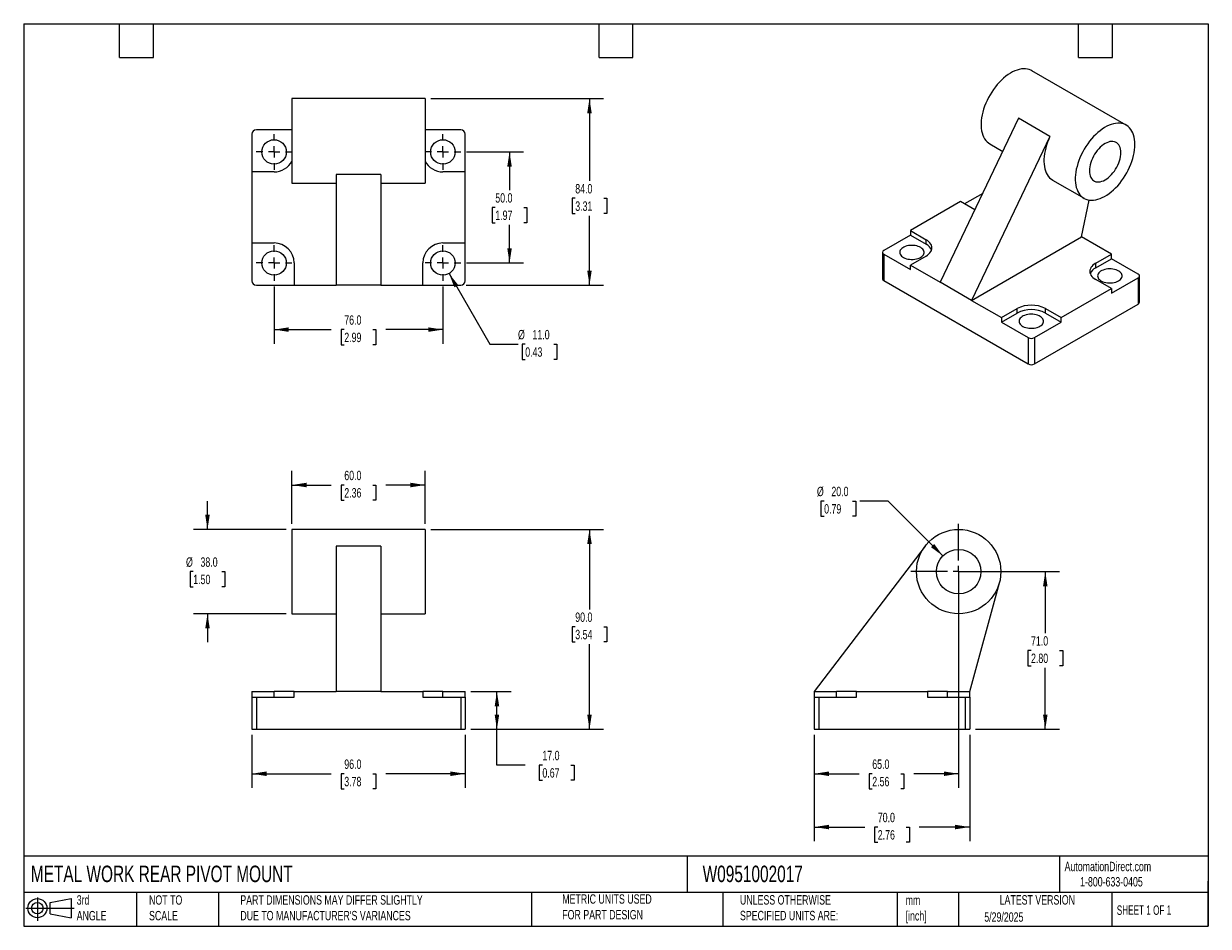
# Model space of a CAD drawing. Header units: millimetres. Extents: x 13 to 546, y 13 to 419.
import ezdxf

# ---------------------------------------------------------------- set-up
doc = ezdxf.new("R2010")
doc.units = ezdxf.units.MM
doc.header["$LTSCALE"] = 2
doc.linetypes.add('SLD-Center', pattern=[19.05, 15.24, -1.27, 1.27, -1.27])
doc.linetypes.add('SLD-Solid', pattern=[0])
doc.layers.add('CENTER', color=40, linetype='SLD-Center')
doc.layers.add('SLD-DEFPOINTS', color=7, linetype='Continuous')
doc.layers.add('DIMENSIONS', color=140, linetype='SLD-Solid', lineweight=25)
doc.layers.add('TEXT', color=140, linetype='SLD-Solid', lineweight=25)
doc.styles.add('SLDTEXTSTYLE0', font='TXT', dxfattribs={"width": 0.7})
doc.styles.add('SLDTEXTSTYLE1', font='TXT', dxfattribs={"width": 0.65})
doc.dimstyles.new('SLDDIMSTYLE0', dxfattribs={"dimtxt": 4.316016, "dimasz": 6.604, "dimexe": 0, "dimexo": 0.0625, "dimgap": 1.079004, "dimtad": 0, "dimtih": 1, "dimtoh": 1, "dimrnd": 1e-09, "dimzin": 4, "dimdsep": 46, "dimtxsty": 'SLDTEXTSTYLE0', "dimsah": 1, "dimcen": 0.09, "dimadec": 0, "dimazin": 1, "dimtfac": 1, "dimtmove": 0, "dimatfit": 0, "dimfxl": 0, "dimfrac": 2, "dimtolj": 1, "dimtzin": 12, "dimarcsym": 0})
doc.dimstyles.new('SLDDIMSTYLE1', dxfattribs={"dimtxt": 4.316016, "dimasz": 6.604, "dimexe": 0, "dimexo": 0.0625, "dimgap": 1.079004, "dimtad": 0, "dimtih": 1, "dimtoh": 1, "dimrnd": 1e-09, "dimzin": 4, "dimdsep": 46, "dimtxsty": 'SLDTEXTSTYLE0', "dimsah": 1, "dimcen": 0.09, "dimadec": 0, "dimazin": 1, "dimtfac": 1, "dimtofl": 0, "dimtmove": 0, "dimatfit": 3, "dimfxl": 0, "dimfrac": 2, "dimtolj": 1, "dimtzin": 12, "dimarcsym": 0})
doc.dimstyles.new('SLDDIMSTYLE2', dxfattribs={"dimtxt": 4.316016, "dimasz": 6.604, "dimexe": 0, "dimexo": 0.0625, "dimgap": 1.079004, "dimtad": 0, "dimtih": 1, "dimtoh": 1, "dimrnd": 1e-09, "dimzin": 4, "dimdsep": 46, "dimtxsty": 'SLDTEXTSTYLE0', "dimsah": 1, "dimcen": 0, "dimadec": 0, "dimazin": 1, "dimtfac": 1, "dimtofl": 0, "dimtmove": 0, "dimatfit": 3, "dimfxl": 0, "dimfrac": 2, "dimtolj": 1, "dimtzin": 12, "dimarcsym": 0})

# ---------------------------------------------------------------- blocks, each defined once
blk = doc.blocks.new('Block11')
at = {"color": 7, "linetype": 'SLD-Solid', "lineweight": 18}
for p, q in [((0, 5.76), (21.75, 5.76)), ((5.18, 10.62), (5.18, 0)), ((10.96, 8.33), (20.35, 10.06)), ((10.96, 3.19), (10.96, 8.33)), ((20.35, 10.06), (20.35, 1.46)), ((10.96, 3.19), (20.35, 1.46))]:
    blk.add_line(p, q, dxfattribs=at)
for radius in [4.3, 2.57]:
    blk.add_circle((5.18, 5.76), radius, dxfattribs=at)
blk = doc.blocks.new('Block12')
at = {"layer": 'SLD-DEFPOINTS'}
blk.add_blockref('Block11', (0, 0), dxfattribs=at)
blk = doc.blocks.new('_D')
at = {"layer": 'DIMENSIONS'}
for p, q in [((95.46, 191.39), (95.46, 204.09)), ((130.92, 191.39), (89.11, 191.39)), ((89.05, 172.39), (87.6, 172.39)), ((87.6, 172.39), (87.6, 165.53)), ((101.87, 172.39), (103.32, 172.39)), ((103.32, 172.39), (103.32, 165.53)), ((87.6, 165.53), (89.05, 165.53)), ((103.32, 165.53), (101.87, 165.53)), ((130.92, 153.39), (89.11, 153.39)), ((95.46, 153.39), (95.46, 140.69))]:
    blk.add_line(p, q, dxfattribs=at)
for points in [[(95.46, 191.39), (96.48, 197.99), (94.44, 197.99)], [(95.46, 153.39), (94.44, 146.79), (96.48, 146.79)]]:
    blk.add_solid(points, dxfattribs=at)
at = {"layer": 'DIMENSIONS', "char_height": 4.233, "attachment_point": 1, "style": 'SLDTEXTSTYLE0'}
for s, insert in [('%%c', (85.79, 178.81)), ('38.0', (92.31, 178.81)), ('1.50', (89.05, 170.99))]:
    blk.add_mtext(s, dxfattribs=dict(at, insert=insert))
blk = doc.blocks.new('_D_1')
at = {"layer": 'DIMENSIONS'}
for p, q in [((133.46, 193.93), (133.46, 217.74)), ((193.46, 193.93), (193.46, 217.74)), ((133.46, 211.39), (151.2, 211.39)), ((157.05, 211.39), (155.6, 211.39)), ((155.6, 211.39), (155.6, 204.53)), ((169.87, 211.39), (171.32, 211.39)), ((171.32, 211.39), (171.32, 204.53)), ((193.46, 211.39), (175.72, 211.39)), ((155.6, 204.53), (157.05, 204.53)), ((171.32, 204.53), (169.87, 204.53))]:
    blk.add_line(p, q, dxfattribs=at)
for points in [[(133.46, 211.39), (140.06, 210.37), (140.06, 212.41)], [(193.46, 211.39), (186.86, 212.41), (186.86, 210.37)]]:
    blk.add_solid(points, dxfattribs=at)
at = {"layer": 'DIMENSIONS', "char_height": 4.233, "attachment_point": 1, "style": 'SLDTEXTSTYLE0'}
for s, insert in [('60.0', (157.05, 217.81)), ('2.36', (157.05, 209.99))]:
    blk.add_mtext(s, dxfattribs=dict(at, insert=insert))
blk = doc.blocks.new('_D_2')
at = {"layer": 'DIMENSIONS'}
for p, q in [((196, 191.39), (273.81, 191.39)), ((267.46, 191.39), (267.46, 155.41)), ((261.05, 147.58), (259.6, 147.58)), ((259.6, 147.58), (259.6, 140.72)), ((273.87, 147.58), (275.32, 147.58)), ((275.32, 147.58), (275.32, 140.72)), ((259.6, 140.72), (261.05, 140.72)), ((267.46, 101.39), (267.46, 139.76)), ((275.32, 140.72), (273.87, 140.72)), ((214, 101.39), (273.81, 101.39))]:
    blk.add_line(p, q, dxfattribs=at)
for points in [[(267.46, 191.39), (266.44, 184.79), (268.48, 184.79)], [(267.46, 101.39), (268.48, 107.99), (266.44, 107.99)]]:
    blk.add_solid(points, dxfattribs=at)
at = {"layer": 'DIMENSIONS', "char_height": 4.233, "attachment_point": 1, "style": 'SLDTEXTSTYLE0'}
for s, insert in [('90.0', (261.05, 154)), ('3.54', (261.05, 146.18))]:
    blk.add_mtext(s, dxfattribs=dict(at, insert=insert))
blk = doc.blocks.new('_D_3')
at = {"layer": 'DIMENSIONS'}
for p, q in [((214, 118.39), (232.13, 118.39)), ((225.78, 101.39), (225.78, 118.39)), ((214, 101.39), (232.13, 101.39)), ((225.78, 85.29), (225.78, 101.39)), ((238.48, 85.29), (225.78, 85.29)), ((246.26, 85.29), (244.81, 85.29)), ((244.81, 85.29), (244.81, 78.43)), ((259.09, 85.29), (260.54, 85.29)), ((260.54, 85.29), (260.54, 78.43)), ((244.81, 78.43), (246.26, 78.43)), ((260.54, 78.43), (259.09, 78.43))]:
    blk.add_line(p, q, dxfattribs=at)
for points in [[(225.78, 118.39), (224.77, 111.79), (226.8, 111.79)], [(225.78, 101.39), (226.8, 107.99), (224.77, 107.99)]]:
    blk.add_solid(points, dxfattribs=at)
at = {"layer": 'DIMENSIONS', "char_height": 4.233, "attachment_point": 1, "style": 'SLDTEXTSTYLE0'}
for s, insert in [('17.0', (246.26, 91.71)), ('0.67', (246.26, 83.89))]:
    blk.add_mtext(s, dxfattribs=dict(at, insert=insert))
blk = doc.blocks.new('_D_4')
at = {"layer": 'DIMENSIONS'}
for p, q in [((115.46, 98.85), (115.46, 75.04)), ((211.46, 98.85), (211.46, 75.04)), ((115.46, 81.39), (151.2, 81.39)), ((157.05, 81.39), (155.6, 81.39)), ((155.6, 81.39), (155.6, 74.53)), ((169.87, 81.39), (171.32, 81.39)), ((171.32, 81.39), (171.32, 74.53)), ((211.46, 81.39), (175.72, 81.39)), ((155.6, 74.53), (157.05, 74.53)), ((171.32, 74.53), (169.87, 74.53))]:
    blk.add_line(p, q, dxfattribs=at)
for points in [[(115.46, 81.39), (122.06, 80.37), (122.06, 82.41)], [(211.46, 81.39), (204.86, 82.41), (204.86, 80.37)]]:
    blk.add_solid(points, dxfattribs=at)
at = {"layer": 'DIMENSIONS', "char_height": 4.233, "attachment_point": 1, "style": 'SLDTEXTSTYLE0'}
for s, insert in [('96.0', (157.05, 87.81)), ('3.78', (157.05, 79.99))]:
    blk.add_mtext(s, dxfattribs=dict(at, insert=insert))
blk = doc.blocks.new('_D_5')
at = {"layer": 'DIMENSIONS'}
for p, q in [((433.69, 169.85), (433.69, 75.04)), ((368.69, 98.85), (368.69, 75.04)), ((368.69, 81.39), (388.93, 81.39)), ((394.78, 81.39), (393.33, 81.39)), ((393.33, 81.39), (393.33, 74.53)), ((407.61, 81.39), (409.06, 81.39)), ((409.06, 81.39), (409.06, 74.53)), ((433.69, 81.39), (413.45, 81.39)), ((393.33, 74.53), (394.78, 74.53)), ((409.06, 74.53), (407.61, 74.53))]:
    blk.add_line(p, q, dxfattribs=at)
for points in [[(368.69, 81.39), (375.3, 80.37), (375.3, 82.41)], [(433.69, 81.39), (427.09, 82.41), (427.09, 80.37)]]:
    blk.add_solid(points, dxfattribs=at)
at = {"layer": 'DIMENSIONS', "char_height": 4.233, "attachment_point": 1, "style": 'SLDTEXTSTYLE0'}
for s, insert in [('65.0', (394.78, 87.81)), ('2.56', (394.78, 79.99))]:
    blk.add_mtext(s, dxfattribs=dict(at, insert=insert))
blk = doc.blocks.new('_D_6')
at = {"layer": 'DIMENSIONS'}
for p, q in [((368.69, 98.85), (368.69, 51.04)), ((438.69, 98.85), (438.69, 51.04)), ((368.69, 57.39), (391.43, 57.39)), ((397.28, 57.39), (395.83, 57.39)), ((395.83, 57.39), (395.83, 50.53)), ((410.11, 57.39), (411.56, 57.39)), ((411.56, 57.39), (411.56, 50.53)), ((438.69, 57.39), (415.95, 57.39)), ((395.83, 50.53), (397.28, 50.53)), ((411.56, 50.53), (410.11, 50.53))]:
    blk.add_line(p, q, dxfattribs=at)
for points in [[(368.69, 57.39), (375.3, 56.37), (375.3, 58.41)], [(438.69, 57.39), (432.09, 58.41), (432.09, 56.37)]]:
    blk.add_solid(points, dxfattribs=at)
at = {"layer": 'DIMENSIONS', "char_height": 4.233, "attachment_point": 1, "style": 'SLDTEXTSTYLE0'}
for s, insert in [('70.0', (397.28, 63.81)), ('2.76', (397.28, 55.99))]:
    blk.add_mtext(s, dxfattribs=dict(at, insert=insert))
blk = doc.blocks.new('_D_7')
at = {"layer": 'DIMENSIONS'}
for p, q in [((436.23, 172.39), (479.04, 172.39)), ((472.69, 172.39), (472.69, 144.72)), ((466.28, 136.89), (464.83, 136.89)), ((464.83, 136.89), (464.83, 130.03)), ((479.11, 136.89), (480.56, 136.89)), ((480.56, 136.89), (480.56, 130.03)), ((464.83, 130.03), (466.28, 130.03)), ((472.69, 101.39), (472.69, 129.06)), ((480.56, 130.03), (479.11, 130.03)), ((441.23, 101.39), (479.04, 101.39))]:
    blk.add_line(p, q, dxfattribs=at)
for points in [[(472.69, 172.39), (471.68, 165.79), (473.71, 165.79)], [(472.69, 101.39), (473.71, 107.99), (471.68, 107.99)]]:
    blk.add_solid(points, dxfattribs=at)
at = {"layer": 'DIMENSIONS', "char_height": 4.233, "attachment_point": 1, "style": 'SLDTEXTSTYLE0'}
for s, insert in [('71.0', (466.28, 143.31)), ('2.80', (466.28, 135.49))]:
    blk.add_mtext(s, dxfattribs=dict(at, insert=insert))
blk = doc.blocks.new('_D_8')
at = {"layer": 'DIMENSIONS'}
for p, q in [((373.12, 204.18), (371.68, 204.18)), ((371.68, 204.18), (371.68, 197.32)), ((385.95, 204.18), (387.4, 204.18)), ((387.4, 204.18), (387.4, 197.32)), ((401.91, 204.18), (389.21, 204.18)), ((426.62, 179.46), (401.91, 204.18)), ((371.68, 197.32), (373.12, 197.32)), ((387.4, 197.32), (385.95, 197.32))]:
    blk.add_line(p, q, dxfattribs=at)
blk.add_solid([(426.62, 179.46), (422.67, 184.85), (421.23, 183.41)], dxfattribs=at)
at = {"layer": 'DIMENSIONS', "char_height": 4.233, "attachment_point": 1, "style": 'SLDTEXTSTYLE0'}
for s, insert in [('%%c', (369.87, 210.6)), ('20.0', (376.38, 210.6)), ('0.79', (373.12, 202.77))]:
    blk.add_mtext(s, dxfattribs=dict(at, insert=insert))
blk = doc.blocks.new('SW_CENTERMARKSYMBOL_0')
at = {"layer": 'CENTER', "color": 0}
for p, q in [((0, 5.08), (0, 21.54)), ((-5.08, 0), (-21.54, 0)), ((0, 0), (-2.54, 0)), ((0, 0), (0, 2.54)), ((0, 0), (0, -2.54)), ((0, 0), (2.54, 0)), ((5.08, 0), (21.54, 0)), ((0, -5.08), (0, -21.54))]:
    blk.add_line(p, q, dxfattribs=at)
blk = doc.blocks.new('_D_9')
at = {"layer": 'DIMENSIONS'}
for p, q in [((196, 385.36), (273.81, 385.36)), ((267.46, 385.36), (267.46, 348.31)), ((261.05, 340.48), (259.6, 340.48)), ((259.6, 340.48), (259.6, 333.62)), ((273.87, 340.48), (275.32, 340.48)), ((275.32, 340.48), (275.32, 333.62)), ((259.6, 333.62), (261.05, 333.62)), ((267.46, 301.36), (267.46, 332.66)), ((275.32, 333.62), (273.87, 333.62)), ((212, 301.36), (273.81, 301.36))]:
    blk.add_line(p, q, dxfattribs=at)
for points in [[(267.46, 385.36), (266.44, 378.76), (268.48, 378.76)], [(267.46, 301.36), (268.48, 307.97), (266.44, 307.97)]]:
    blk.add_solid(points, dxfattribs=at)
at = {"layer": 'DIMENSIONS', "char_height": 4.233, "attachment_point": 1, "style": 'SLDTEXTSTYLE0'}
for s, insert in [('84.0', (261.05, 346.9)), ('3.31', (261.05, 339.08))]:
    blk.add_mtext(s, dxfattribs=dict(at, insert=insert))
blk = doc.blocks.new('_D_10')
at = {"layer": 'DIMENSIONS'}
for p, q in [((212.04, 361.36), (237.81, 361.36)), ((231.46, 361.36), (231.46, 344.19)), ((225.05, 336.36), (223.6, 336.36)), ((223.6, 336.36), (223.6, 329.5)), ((237.87, 336.36), (239.32, 336.36)), ((239.32, 336.36), (239.32, 329.5)), ((223.6, 329.5), (225.05, 329.5)), ((231.46, 311.36), (231.46, 328.54)), ((239.32, 329.5), (237.87, 329.5)), ((212.04, 311.36), (237.81, 311.36))]:
    blk.add_line(p, q, dxfattribs=at)
for points in [[(231.46, 361.36), (230.44, 354.76), (232.48, 354.76)], [(231.46, 311.36), (232.48, 317.97), (230.44, 317.97)]]:
    blk.add_solid(points, dxfattribs=at)
at = {"layer": 'DIMENSIONS', "char_height": 4.233, "attachment_point": 1, "style": 'SLDTEXTSTYLE0'}
for s, insert in [('50.0', (225.05, 342.79)), ('1.97', (225.05, 334.96))]:
    blk.add_mtext(s, dxfattribs=dict(at, insert=insert))
blk = doc.blocks.new('_D_11')
at = {"layer": 'DIMENSIONS'}
for p, q in [((125.46, 300.78), (125.46, 275.01)), ((201.46, 300.78), (201.46, 275.01)), ((125.46, 281.36), (151.2, 281.36)), ((157.05, 281.36), (155.6, 281.36)), ((155.6, 281.36), (155.6, 274.5)), ((169.87, 281.36), (171.32, 281.36)), ((171.32, 281.36), (171.32, 274.5)), ((201.46, 281.36), (175.72, 281.36)), ((155.6, 274.5), (157.05, 274.5)), ((171.32, 274.5), (169.87, 274.5))]:
    blk.add_line(p, q, dxfattribs=at)
for points in [[(125.46, 281.36), (132.06, 280.35), (132.06, 282.38)], [(201.46, 281.36), (194.86, 282.38), (194.86, 280.35)]]:
    blk.add_solid(points, dxfattribs=at)
at = {"layer": 'DIMENSIONS', "char_height": 4.233, "attachment_point": 1, "style": 'SLDTEXTSTYLE0'}
for s, insert in [('76.0', (157.05, 287.79)), ('2.99', (157.05, 279.96))]:
    blk.add_mtext(s, dxfattribs=dict(at, insert=insert))
blk = doc.blocks.new('_D_12')
at = {"layer": 'DIMENSIONS'}
for p, q in [((204.21, 306.6), (222.58, 274.78)), ((222.58, 274.78), (235.28, 274.78)), ((238.54, 274.78), (237.09, 274.78)), ((237.09, 274.78), (237.09, 267.92)), ((251.36, 274.78), (252.81, 274.78)), ((252.81, 274.78), (252.81, 267.92)), ((237.09, 267.92), (238.54, 267.92)), ((252.81, 267.92), (251.36, 267.92))]:
    blk.add_line(p, q, dxfattribs=at)
blk.add_solid([(204.21, 306.6), (206.63, 300.37), (208.39, 301.39)], dxfattribs=at)
at = {"layer": 'DIMENSIONS', "char_height": 4.233, "attachment_point": 1, "style": 'SLDTEXTSTYLE0'}
for s, insert in [('%%c', (235.28, 281.21)), ('11.0', (241.8, 281.21)), ('0.43', (238.54, 273.38))]:
    blk.add_mtext(s, dxfattribs=dict(at, insert=insert))
blk = doc.blocks.new('SW_CENTERMARKSYMBOL_1')
at = {"layer": 'CENTER', "color": 0}
for p, q in [((0, 5.08), (0, 8.04)), ((-5.08, 0), (-8.04, 0)), ((0, 0), (-2.54, 0)), ((0, 0), (0, 2.54)), ((0, 0), (0, -2.54)), ((0, 0), (2.54, 0)), ((5.08, 0), (8.04, 0)), ((0, -5.08), (0, -8.04))]:
    blk.add_line(p, q, dxfattribs=at)
blk = doc.blocks.new('SW_CENTERMARKSYMBOL_2')
at = {"layer": 'CENTER', "color": 0}
for p, q in [((0, 5.08), (0, 8.04)), ((-5.08, 0), (-8.04, 0)), ((0, 0), (-2.54, 0)), ((0, 0), (0, 2.54)), ((0, 0), (0, -2.54)), ((0, 0), (2.54, 0)), ((5.08, 0), (8.04, 0)), ((0, -5.08), (0, -8.04))]:
    blk.add_line(p, q, dxfattribs=at)
blk = doc.blocks.new('SW_CENTERMARKSYMBOL_3')
at = {"layer": 'CENTER', "color": 0}
for p, q in [((0, 5.08), (0, 8.04)), ((-5.08, 0), (-8.04, 0)), ((0, 0), (-2.54, 0)), ((0, 0), (0, 2.54)), ((0, 0), (0, -2.54)), ((0, 0), (2.54, 0)), ((5.08, 0), (8.04, 0)), ((0, -5.08), (0, -8.04))]:
    blk.add_line(p, q, dxfattribs=at)
blk = doc.blocks.new('SW_CENTERMARKSYMBOL_4')
at = {"layer": 'CENTER', "color": 0}
for p, q in [((0, 5.08), (0, 8.04)), ((-5.08, 0), (-8.04, 0)), ((0, 0), (-2.54, 0)), ((0, 0), (0, 2.54)), ((0, 0), (0, -2.54)), ((0, 0), (2.54, 0)), ((5.08, 0), (8.04, 0)), ((0, -5.08), (0, -8.04))]:
    blk.add_line(p, q, dxfattribs=at)

msp = doc.modelspace()

# ---------------------------------------------------------------- linework, layer by layer
for p, q in [((509.14, 373.415), (466.713, 397.907)), ((193.46, 385.364), (133.46, 385.364)), ((133.46, 385.364), (133.46, 347.364)), ((193.46, 385.364), (193.46, 347.364)), ((460.667, 376.517), (425.394, 302.662)), ((474.81, 368.353), (460.667, 376.517)), ((115.46, 369.364), (115.46, 352.364)), ((133.46, 371.364), (117.46, 371.364)), ((209.46, 371.364), (193.46, 371.364)), ((211.46, 352.364), (211.46, 369.364)), ((474.81, 368.353), (439.537, 294.498)), ((447.715, 364.998), (453.556, 361.626)), ((115.46, 352.364), (115.46, 320.364)), ((125.46, 352.364), (115.46, 352.364)), ((211.46, 352.364), (201.46, 352.364)), ((211.46, 320.364), (211.46, 352.364)), ((133.46, 347.364), (153.46, 347.364)), ((173.46, 351.247), (153.46, 351.247)), ((153.46, 351.247), (153.46, 301.364)), ((173.46, 351.247), (173.46, 301.364)), ((173.46, 347.364), (193.46, 347.364)), ((475.999, 348.669), (490.141, 340.505)), ((444.505, 342.677), (436.355, 337.971)), ((434.587, 338.992), (411.959, 325.93)), ((440.982, 335.3), (434.587, 338.992)), ((489.034, 323.072), (492.482, 339.699)), ((411.959, 325.93), (419.03, 321.847)), ((411.959, 325.93), (411.959, 323.888)), ((115.46, 320.364), (125.46, 320.364)), ((115.46, 320.364), (115.46, 303.364)), ((201.46, 320.364), (211.46, 320.364)), ((211.46, 303.364), (211.46, 320.364)), ((411.959, 323.888), (399.939, 316.949)), ((411.959, 323.888), (419.03, 319.806)), ((419.03, 319.806), (419.03, 321.847)), ((439.537, 294.498), (489.034, 323.072)), ((502.469, 315.316), (489.034, 323.072)), ((399.353, 316.132), (399.353, 304.292)), ((399.939, 315.316), (399.939, 303.476)), ((399.939, 315.316), (411.959, 308.376)), ((495.398, 311.234), (502.469, 315.316)), ((502.469, 313.275), (502.469, 315.316)), ((134.46, 311.364), (134.46, 301.364)), ((192.46, 301.364), (192.46, 311.364)), ((419.03, 314.5), (411.959, 310.418)), ((411.959, 310.418), (425.394, 302.662)), ((411.959, 308.376), (411.959, 310.418)), ((495.398, 309.193), (502.469, 313.275)), ((495.398, 309.193), (495.398, 311.234)), ((514.49, 306.335), (502.469, 313.275)), ((502.469, 297.763), (514.49, 304.703)), ((514.49, 304.703), (514.49, 292.863)), ((515.076, 293.679), (515.076, 305.519)), ((117.46, 301.364), (134.46, 301.364)), ((134.46, 301.364), (153.46, 301.364)), ((173.46, 301.364), (153.46, 301.364)), ((173.46, 301.364), (192.46, 301.364)), ((192.46, 301.364), (209.46, 301.364)), ((399.939, 303.476), (464.992, 265.921)), ((439.537, 294.498), (425.394, 302.662)), ((479.842, 286.742), (502.469, 299.804)), ((502.469, 299.804), (495.398, 303.887)), ((502.469, 299.804), (502.469, 297.763)), ((439.537, 294.498), (452.972, 286.742)), ((452.972, 286.742), (460.043, 290.824)), ((452.972, 284.701), (460.043, 288.783)), ((460.043, 288.783), (460.043, 290.824)), ((467.821, 265.921), (514.49, 292.863)), ((472.771, 290.824), (479.842, 286.742)), ((472.771, 288.783), (472.771, 290.824)), ((472.771, 288.783), (479.842, 284.701)), ((452.972, 286.742), (452.972, 284.701)), ((452.972, 284.701), (464.992, 277.761)), ((467.821, 277.761), (479.842, 284.701)), ((479.842, 284.701), (479.842, 286.742)), ((464.992, 277.761), (464.992, 265.921)), ((467.821, 277.761), (467.821, 265.921)), ((193.46, 191.39), (133.46, 191.39)), ((133.46, 191.39), (133.46, 153.39)), ((193.46, 191.39), (193.46, 153.39)), ((173.46, 183.901), (153.46, 183.901)), ((153.46, 183.901), (153.46, 118.39)), ((173.46, 183.901), (173.46, 118.39)), ((418.577, 183.901), (368.693, 118.39)), ((438.693, 118.39), (452.027, 167.403)), ((133.46, 153.39), (153.46, 153.39)), ((173.46, 153.39), (193.46, 153.39)), ((115.46, 118.39), (115.46, 115.89)), ((115.46, 118.39), (125.46, 118.39)), ((125.46, 115.89), (125.46, 118.39)), ((134.46, 118.39), (125.46, 118.39)), ((134.46, 118.39), (153.46, 118.39)), ((134.46, 115.89), (134.46, 118.39)), ((173.46, 118.39), (153.46, 118.39)), ((173.46, 118.39), (192.46, 118.39)), ((192.46, 118.39), (192.46, 115.89)), ((201.46, 118.39), (192.46, 118.39)), ((201.46, 115.89), (201.46, 118.39)), ((201.46, 118.39), (211.46, 118.39)), ((211.46, 115.89), (211.46, 118.39)), ((368.693, 118.39), (368.693, 115.89)), ((368.693, 118.39), (378.693, 118.39)), ((378.693, 115.89), (378.693, 118.39)), ((387.693, 118.39), (378.693, 118.39)), ((387.693, 118.39), (419.693, 118.39)), ((387.693, 115.89), (387.693, 118.39)), ((419.693, 118.39), (419.693, 115.89)), ((428.693, 118.39), (419.693, 118.39)), ((428.693, 115.89), (428.693, 118.39)), ((428.693, 118.39), (438.693, 118.39)), ((438.693, 115.89), (438.693, 118.39)), ((115.46, 115.89), (115.46, 101.39)), ((115.46, 115.89), (117.46, 115.89)), ((117.46, 115.89), (117.46, 101.39)), ((117.46, 115.89), (134.46, 115.89)), ((192.46, 115.89), (209.46, 115.89)), ((209.46, 115.89), (209.46, 101.39)), ((209.46, 115.89), (211.46, 115.89)), ((211.46, 115.89), (211.46, 101.39)), ((368.693, 115.89), (368.693, 101.39)), ((368.693, 115.89), (370.693, 115.89)), ((370.693, 115.89), (370.693, 101.39)), ((370.693, 115.89), (387.693, 115.89)), ((419.693, 115.89), (436.693, 115.89)), ((436.693, 115.89), (436.693, 101.39)), ((436.693, 115.89), (438.693, 115.89)), ((438.693, 115.89), (438.693, 101.39)), ((115.46, 101.39), (117.46, 101.39)), ((117.46, 101.39), (209.46, 101.39)), ((209.46, 101.39), (211.46, 101.39)), ((368.693, 101.39), (370.693, 101.39)), ((370.693, 101.39), (436.693, 101.39)), ((436.693, 101.39), (438.693, 101.39))]:
    msp.add_line(p, q)
at = {"flags": 128}
for points in [[(466.713, 397.907), (466.254, 398.148), (465.477, 398.456), (464.652, 398.666), (463.784, 398.778), (462.879, 398.79), (461.942, 398.704), (460.977, 398.518), (459.991, 398.235), (458.989, 397.855), (457.977, 397.382), (456.96, 396.817), (455.945, 396.165), (454.937, 395.428), (453.942, 394.611), (452.966, 393.718), (452.014, 392.756), (451.092, 391.728), (450.205, 390.642), (449.359, 389.503), (448.557, 388.318), (447.805, 387.094), (447.106, 385.837), (446.466, 384.556), (445.887, 383.256), (445.373, 381.946), (444.927, 380.634), (444.551, 379.326), (444.248, 378.03), (444.019, 376.754), (443.866, 375.504), (443.789, 374.289), (443.789, 373.115), (443.866, 371.989), (444.019, 370.916), (444.248, 369.905), (444.551, 368.959), (444.927, 368.085), (445.373, 367.287), (445.887, 366.571), (446.466, 365.94), (447.106, 365.397), (447.715, 364.998)], [(513.076, 364.716), (513.037, 365.867), (512.922, 366.967), (512.731, 368.01), (512.464, 368.99), (512.125, 369.9), (511.714, 370.737), (511.233, 371.494), (510.686, 372.168), (510.076, 372.756), (509.406, 373.252), (508.681, 373.656), (507.903, 373.964), (507.078, 374.174), (506.211, 374.286), (505.306, 374.298), (504.368, 374.211), (503.404, 374.026), (502.417, 373.742), (501.415, 373.363), (500.403, 372.89), (499.386, 372.325), (498.371, 371.672), (497.363, 370.935), (496.369, 370.118), (495.392, 369.226), (494.441, 368.263), (493.519, 367.236), (492.632, 366.15), (491.785, 365.011), (490.983, 363.826), (490.231, 362.602), (489.533, 361.345), (488.892, 360.063), (488.313, 358.764), (487.8, 357.454), (487.353, 356.141), (486.978, 354.833), (486.674, 353.538), (486.446, 352.261), (486.292, 351.012), (486.215, 349.797), (486.215, 348.623), (486.292, 347.496), (486.446, 346.424), (486.674, 345.412), (486.978, 344.467), (487.353, 343.592), (487.8, 342.795), (488.313, 342.078), (488.892, 341.447), (489.533, 340.905), (490.231, 340.455), (490.983, 340.099), (491.785, 339.839), (492.632, 339.678), (493.519, 339.616), (494.441, 339.653), (495.392, 339.789), (496.369, 340.024), (497.363, 340.356), (498.371, 340.783), (499.386, 341.302), (500.403, 341.911), (501.415, 342.606), (502.417, 343.384), (503.404, 344.239), (504.368, 345.167), (505.306, 346.163), (506.211, 347.221), (507.078, 348.334), (507.903, 349.497), (508.681, 350.702), (509.406, 351.943), (510.076, 353.214), (510.686, 354.505), (511.233, 355.811), (511.714, 357.123), (512.125, 358.434), (512.464, 359.737), (512.731, 361.024), (512.922, 362.287), (513.037, 363.521), (513.076, 364.716)], [(474.81, 368.353), (474.229, 367.066), (473.713, 365.768), (473.262, 364.467), (472.881, 363.17), (472.571, 361.883), (472.333, 360.615), (472.169, 359.372), (472.081, 358.161), (472.068, 356.99), (472.13, 355.864), (472.268, 354.791), (472.48, 353.776), (472.766, 352.824), (473.123, 351.942), (473.549, 351.134), (474.043, 350.405), (474.602, 349.758), (475.222, 349.198), (475.9, 348.728), (475.999, 348.669)], [(506.712, 361.042), (506.673, 361.873), (506.557, 362.651), (506.366, 363.366), (506.1, 364.011), (505.764, 364.578), (505.361, 365.062), (504.895, 365.457), (504.372, 365.76), (503.797, 365.966), (503.176, 366.073), (502.517, 366.08), (501.826, 365.987), (501.111, 365.796), (500.38, 365.508), (499.641, 365.126), (498.902, 364.654), (498.171, 364.098), (497.456, 363.465), (496.765, 362.759), (496.105, 361.991), (495.484, 361.167), (494.909, 360.297), (494.386, 359.39), (493.92, 358.457), (493.517, 357.508), (493.181, 356.552), (492.916, 355.601), (492.724, 354.665), (492.608, 353.754), (492.57, 352.878), (492.608, 352.047), (492.724, 351.27), (492.916, 350.555), (493.181, 349.91), (493.517, 349.342), (493.92, 348.858), (494.386, 348.463), (494.909, 348.161), (495.484, 347.955), (496.105, 347.848), (496.765, 347.84), (497.456, 347.933), (498.171, 348.125), (498.902, 348.413), (499.641, 348.795), (500.38, 349.266), (501.111, 349.822), (501.826, 350.456), (502.517, 351.161), (503.176, 351.93), (503.797, 352.754), (504.372, 353.624), (504.895, 354.53), (505.361, 355.463), (505.764, 356.413), (506.1, 357.368), (506.366, 358.319), (506.557, 359.255), (506.673, 360.166), (506.712, 361.042)], [(419.03, 314.5), (419.703, 314.934), (420.287, 315.409), (420.775, 315.919), (421.161, 316.458), (421.441, 317.018), (421.61, 317.592), (421.667, 318.174), (421.61, 318.755), (421.441, 319.33), (421.161, 319.89), (420.775, 320.428), (420.287, 320.938), (419.703, 321.413), (419.03, 321.847)], [(416.556, 313.887), (417.059, 314.221), (417.477, 314.593), (417.801, 314.994), (418.026, 315.418), (418.146, 315.856), (418.159, 316.298), (418.065, 316.738), (417.867, 317.166), (417.567, 317.574), (417.172, 317.953), (416.689, 318.298), (416.128, 318.6), (415.499, 318.854), (414.816, 319.055), (414.09, 319.199), (413.337, 319.284), (412.571, 319.307), (411.806, 319.268), (411.058, 319.169), (410.342, 319.01), (409.671, 318.795), (409.058, 318.529), (408.516, 318.215), (408.054, 317.862), (407.682, 317.474), (407.407, 317.061), (407.234, 316.629), (407.167, 316.188), (407.208, 315.745), (407.354, 315.311), (407.604, 314.892), (407.952, 314.497), (408.392, 314.134), (408.916, 313.81), (409.512, 313.531), (410.17, 313.303), (410.876, 313.13), (411.617, 313.016), (412.379, 312.962), (413.146, 312.969), (413.904, 313.039), (414.638, 313.168), (415.333, 313.355), (415.977, 313.597), (416.556, 313.887)], [(495.398, 311.234), (494.726, 310.8), (494.141, 310.325), (493.653, 309.815), (493.267, 309.276), (492.988, 308.716), (492.819, 308.142), (492.762, 307.56), (492.819, 306.979), (492.988, 306.404), (493.267, 305.844), (493.653, 305.306), (494.141, 304.796), (494.726, 304.321), (495.398, 303.887)], [(505.651, 303.274), (506.154, 303.608), (506.572, 303.98), (506.897, 304.381), (507.121, 304.805), (507.241, 305.242), (507.254, 305.685), (507.161, 306.125), (506.962, 306.553), (506.663, 306.96), (506.267, 307.34), (505.784, 307.684), (505.223, 307.986), (504.595, 308.241), (503.911, 308.442), (503.185, 308.586), (502.432, 308.67), (501.666, 308.694), (500.902, 308.655), (500.154, 308.555), (499.438, 308.397), (498.766, 308.182), (498.154, 307.915), (497.611, 307.602), (497.149, 307.248), (496.777, 306.861), (496.502, 306.447), (496.33, 306.016), (496.263, 305.574), (496.303, 305.132), (496.449, 304.697), (496.699, 304.278), (497.048, 303.884), (497.488, 303.521), (498.011, 303.197), (498.607, 302.918), (499.265, 302.69), (499.971, 302.517), (500.713, 302.402), (501.474, 302.348), (502.241, 302.356), (502.999, 302.425), (503.733, 302.555), (504.428, 302.742), (505.072, 302.983), (505.651, 303.274)], [(470.296, 282.864), (470.799, 283.198), (471.217, 283.569), (471.541, 283.971), (471.766, 284.395), (471.886, 284.832), (471.899, 285.275), (471.806, 285.715), (471.607, 286.142), (471.307, 286.55), (470.912, 286.93), (470.429, 287.274), (469.868, 287.576), (469.239, 287.83), (468.556, 288.031), (467.83, 288.176), (467.077, 288.26), (466.311, 288.283), (465.546, 288.245), (464.799, 288.145), (464.082, 287.986), (463.411, 287.772), (462.798, 287.505), (462.256, 287.192), (461.794, 286.838), (461.422, 286.451), (461.147, 286.037), (460.974, 285.605), (460.907, 285.164), (460.948, 284.722), (461.094, 284.287), (461.344, 283.868), (461.692, 283.474), (462.132, 283.111), (462.656, 282.787), (463.252, 282.508), (463.91, 282.28), (464.616, 282.107), (465.357, 281.992), (466.119, 281.938), (466.886, 281.946), (467.644, 282.015), (468.378, 282.145), (469.073, 282.332), (469.717, 282.573), (470.296, 282.864)]]:
    msp.add_lwpolyline(points, dxfattribs=at)
for centre, radius in [((125.46, 361.364), 5.5), ((201.46, 361.364), 5.5), ((125.46, 311.364), 5.5), ((201.46, 311.364), 5.5), ((433.693, 172.39), 19), ((433.693, 172.39), 10)]:
    msp.add_circle(centre, radius)
for centre, radius, start, end in [((117.46, 369.364), 2, 90, 180), ((209.46, 369.364), 2, 0, 90), ((125.46, 361.364), 9, 270, 332.73396), ((201.46, 361.364), 9, 207.26604, 270), ((125.46, 311.364), 9, 0, 90), ((201.46, 311.364), 9, 90, 180), ((400.248, 316.132), 0.873, 110.78342, 249.21658), ((416.731, 315.206), 5.142, 22.24475, 63.44376), ((400.354, 304.392), 1.006, 185.6948, 245.62534), ((497.697, 304.593), 5.142, 116.55624, 157.75525), ((514.18, 305.519), 0.873, 290.78342, 69.21658), ((117.46, 303.364), 2, 180, 270), ((209.46, 303.364), 2, 270, 0), ((514.075, 293.779), 1.006, 294.37466, 354.3052), ((466.407, 278.621), 13.763, 62.45764, 117.54236), ((466.407, 276.58), 13.763, 62.45764, 117.54236), ((466.407, 280.491), 3.074, 242.60967, 297.39033), ((466.407, 268.651), 3.074, 242.60967, 297.39033)]:
    msp.add_arc(centre, radius, start, end)
at = {"layer": 'TEXT'}
for p, q in [((12.7, 419.1), (546.1, 419.1)), ((12.7, 419.1), (12.7, 12.7)), ((55.88, 403.86), (55.88, 419.1)), ((71.12, 403.86), (71.12, 419.1)), ((271.78, 403.86), (271.78, 419.1)), ((287.02, 403.86), (287.02, 419.1)), ((487.68, 403.86), (487.68, 419.1)), ((502.92, 403.86), (502.92, 419.1)), ((546.1, 419.1), (546.1, 12.7)), ((55.88, 403.86), (71.12, 403.86)), ((271.78, 403.86), (287.02, 403.86)), ((487.68, 403.86), (502.92, 403.86)), ((546.1, 44.252), (12.7, 44.252)), ((311.518, 44.252), (311.518, 27.94)), ((479.151, 44.252), (479.151, 27.94)), ((546.1, 12.7), (546.1, 33.02)), ((546.1, 27.94), (12.7, 27.94)), ((63.5, 27.94), (63.5, 12.7)), ((100.423, 27.94), (100.423, 12.7)), ((241.293, 27.94), (241.293, 12.7)), ((327.56, 27.94), (327.56, 12.7)), ((406.049, 27.94), (406.049, 12.7)), ((433.624, 27.94), (433.624, 12.7)), ((502.697, 27.94), (502.697, 12.7)), ((12.7, 12.7), (546.1, 12.7))]:
    msp.add_line(p, q, dxfattribs=at)

# ---------------------------------------------------------------- block references
at = {"layer": 'CENTER'}
for name, p in [('SW_CENTERMARKSYMBOL_2', (125.46, 361.364)), ('SW_CENTERMARKSYMBOL_3', (201.46, 361.364)), ('SW_CENTERMARKSYMBOL_1', (125.46, 311.364)), ('SW_CENTERMARKSYMBOL_4', (201.46, 311.364)), ('SW_CENTERMARKSYMBOL_0', (433.693, 172.39))]:
    msp.add_blockref(name, p, dxfattribs=at)
at = {"layer": 'SLD-DEFPOINTS'}
msp.add_blockref('Block12', (13.676, 15.108), dxfattribs=at)

# ---------------------------------------------------------------- texts
at = {"layer": 'TEXT'}
for s, insert, char_height, attachment_point, style in [('METAL WORK REAR PIVOT MOUNT', (15.931, 40.013), 7.40833, 1, 'SLDTEXTSTYLE0'), ('W0951002017', (318.415, 40.013), 7.40833, 1, 'SLDTEXTSTYLE0'), ('AutomationDirect.com', (481.39, 41.753), 4.23333, 1, 'SLDTEXTSTYLE0'), ('1-800-633-0405', (488.383, 34.874), 4.23333, 1, 'SLDTEXTSTYLE0'), ('3rd^JANGLE', (36.564, 26.675), 4.2333, 1, 'SLDTEXTSTYLE0'), ('NOT TO^JSCALE', (69.15, 26.675), 4.23333, 1, 'SLDTEXTSTYLE0'), ("PART DIMENSIONS MAY DIFFER SLIGHTLY ^JDUE TO MANUFACTURER'S VARIANCES", (110.239, 26.682), 4.23333, 1, 'SLDTEXTSTYLE0'), ('METRIC UNITS USED ^JFOR PART DESIGN', (255.209, 27.112), 4.23333, 1, 'SLDTEXTSTYLE0'), ('UNLESS OTHERWISE ^JSPECIFIED UNITS ARE:', (335.216, 26.721), 4.23333, 1, 'SLDTEXTSTYLE0'), ('LATEST VERSION', (469.104, 26.728), 4.23333, 2, 'SLDTEXTSTYLE0'), ('mm^J[inch]', (409.814, 26.594), 4.2333, 1, 'SLDTEXTSTYLE0'), ('SHEET 1 OF 1', (504.883, 22.103), 4.23333, 1, 'SLDTEXTSTYLE1'), ('5/29/2025', (445.226, 18.994), 4.2333, 1, 'SLDTEXTSTYLE0')]:
    msp.add_mtext(s, dxfattribs=dict(at, insert=insert, char_height=char_height, attachment_point=attachment_point, style=style))

# ---------------------------------------------------------------- dimensions: what is measured, and where the dimension line sits
at = {"layer": 'DIMENSIONS'}
for base, p1, p2, picture, middle in [((267.46, 301.364), (193.46, 385.364), (209.46, 301.364), '_D_9', (267.46, 340.482)), ((231.46, 311.364), (209.5, 361.364), (209.5, 311.364), '_D_10', (231.46, 336.364)), ((267.46, 101.39), (193.46, 191.39), (211.46, 101.39), '_D_2', (267.46, 147.581)), ((472.693, 101.39), (433.693, 172.39), (438.693, 101.39), '_D_7', (472.693, 136.89)), ((225.782, 118.39), (211.46, 101.39), (211.46, 118.39), '_D_3', (225.782, 85.289))]:
    dim = msp.add_linear_dim(base=base, p1=p1, p2=p2, angle=90, dimstyle='SLDDIMSTYLE1', dxfattribs=at)
    dim.commit()
    dim.dimension.update_dxf_attribs({"geometry": picture, "text_midpoint": middle, "dimtype": 160})
for p1, p2, picture, middle in [((198.71, 316.127), (204.21, 306.601), '_D_12', (244.95, 274.783)), ((440.764, 165.319), (426.622, 179.461), '_D_8', (379.537, 204.175))]:
    dim = msp.add_diameter_dim_2p(p1=p1, p2=p2, dimstyle='SLDDIMSTYLE2', dxfattribs=at)
    dim.commit()
    dim.dimension.update_dxf_attribs({"geometry": picture, "text_midpoint": middle, "dimtype": 163})
for base, p1, p2, picture, middle in [((125.46, 281.364), (201.46, 303.324), (125.46, 303.324), '_D_11', (163.46, 281.364)), ((133.46, 211.39), (193.46, 191.39), (133.46, 191.39), '_D_1', (163.46, 211.39)), ((368.693, 81.39), (433.693, 172.39), (368.693, 101.39), '_D_5', (401.193, 81.39)), ((211.46, 81.39), (115.46, 101.39), (211.46, 101.39), '_D_4', (163.46, 81.39)), ((438.693, 57.39), (368.693, 101.39), (438.693, 101.39), '_D_6', (403.693, 57.39))]:
    dim = msp.add_linear_dim(base=base, p1=p1, p2=p2, dimstyle='SLDDIMSTYLE1', dxfattribs=at)
    dim.commit()
    dim.dimension.update_dxf_attribs({"geometry": picture, "text_midpoint": middle, "dimtype": 160})
dim = msp.add_linear_dim(base=(95.46, 153.39), p1=(133.46, 191.39), p2=(133.46, 153.39), angle=90, text='%%c<>', dimstyle='SLDDIMSTYLE0', dxfattribs=at)
dim.commit()
dim.dimension.update_dxf_attribs({"geometry": '_D', "text_midpoint": (95.46, 172.39), "dimtype": 160})

doc.saveas('drawing.dxf')
